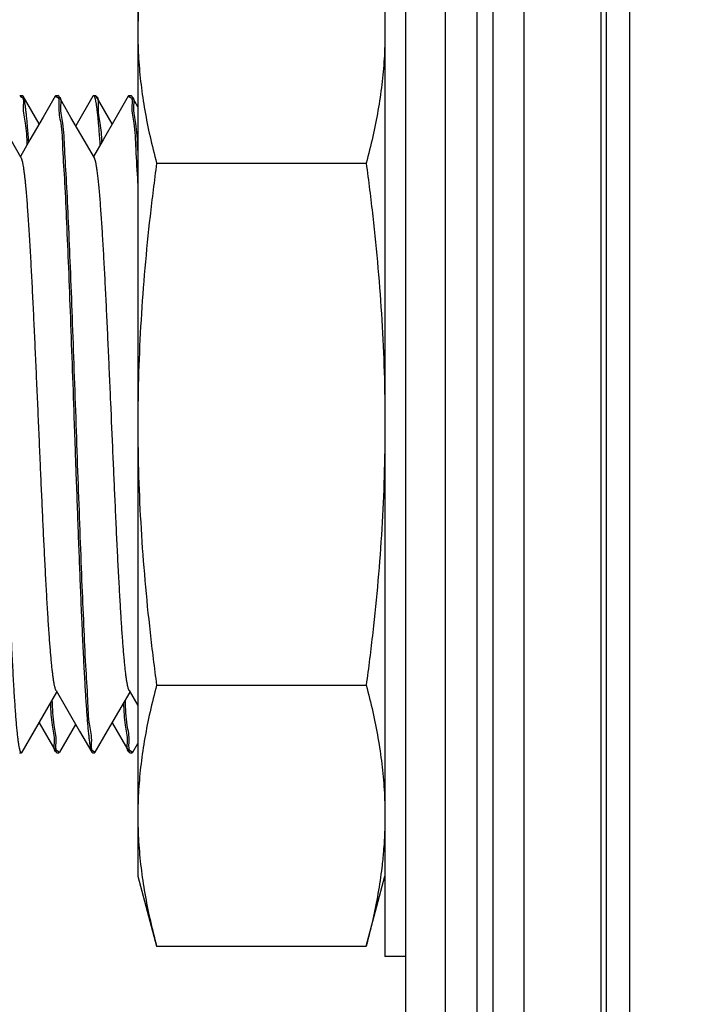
# Model space of a CAD drawing. Header units: inches. Extents: x 0.2 to 16.8, y 0.1 to 10.8.
# Tile 21 of 27: x 9.274 to 9.536, y 6.092 to 6.467. Entities that reach past the tile are written whole.
import ezdxf

# ---------------------------------------------------------------- set-up
doc = ezdxf.new("R2010")
doc.units = ezdxf.units.IN
doc.header["$LTSCALE"] = 0.935
doc.header["$MEASUREMENT"] = 0
doc.layers.get('0').update_dxf_attribs({"linetype": 'CONTINUOUS'})
doc.layers.add('DIMENSIONS', color=7, linetype='CONTINUOUS')
doc.styles.get("Standard").update_dxf_attribs({"font": 'txt', "width": 0.8})
doc.dimstyles.new('DIMSTYLE_1', dxfattribs={"dimtxt": 0.125, "dimasz": 0.18, "dimexe": 0.18, "dimexo": 0.0625, "dimgap": 0.09, "dimtad": 0, "dimtih": 1, "dimtoh": 1, "dimdec": 3, "dimzin": 4, "dimdsep": 46, "dimtxsty": 'STANDARD', "dimblk": '_FILLED', "dimblk1": '_FILLED', "dimblk2": '_FILLED', "dimcen": 0.09, "dimadec": 0, "dimazin": 0, "dimtp": 0.001, "dimtm": 0.001, "dimtfac": 1, "dimtdec": 3, "dimtofl": 0, "dimtmove": 0, "dimatfit": 3, "dimldrblk": '_FILLED', "dimfxl": 1, "dimtolj": 1, "dimtzin": 4, "dimarcsym": 0})

# ---------------------------------------------------------------- blocks, each defined once
blk = doc.blocks.new('*D13')
at = {"layer": 'DIMENSIONS', "color": 2, "linetype": 'CONTINUOUS'}
blk.add_line((9.10437, 6.37527), (9.10437, 8.62971), dxfattribs=at)
at = {"layer": 'DIMENSIONS', "color": 2, "linetype": 'CONTINUOUS', "width": 0.8}
for s, p in [(' TYP', (9.16687, 9.91721)), (']', (9.16687, 9.81721)), ('10.96', (9.16687, 9.31721)), ('[', (9.16687, 9.21721)), ('.432', (9.16687, 8.69221))]:
    blk.add_text(s, height=0.125, rotation=90, dxfattribs=at).set_placement(p)
blk = doc.blocks.new('_FILLED')
at = {"color": 0, "linetype": 'BYBLOCK'}
blk.add_solid([(0, 0), (-1, 0.1736), (-1, -0.1736)], dxfattribs=at)

msp = doc.modelspace()

# ---------------------------------------------------------------- linework, layer by layer
at = {"color": 7, "linetype": 'CONTINUOUS'}
for p, q in [((9.43589, 2.87521), (9.43589, 7.94221)), ((9.44789, 7.94221), (9.44789, 2.87521)), ((9.45389, 7.94221), (9.45389, 2.87521)), ((9.46589, 2.87521), (9.46589, 7.94221)), ((9.42089, 2.88521), (9.42089, 7.93221)), ((9.49509, 3.22921), (9.49509, 7.58821)), ((9.49713, 3.43841), (9.49713, 7.43841)), ((9.50609, 3.43841), (9.50609, 7.43841)), ((9.41289, 6.51421), (9.41289, 6.11021)), ((9.31889, 6.48477), (9.31889, 6.14077)), ((9.27394, 6.43755), (9.27421, 6.43778)), ((9.27421, 6.43778), (9.27499, 6.43778)), ((9.27526, 6.43754), (9.27499, 6.43778)), ((9.28136, 6.42701), (9.27526, 6.43754)), ((9.28746, 6.43753), (9.28772, 6.43777)), ((9.28772, 6.43777), (9.28851, 6.43777)), ((9.28878, 6.43753), (9.28851, 6.43777)), ((9.30174, 6.43755), (9.29525, 6.42634)), ((9.30174, 6.43755), (9.30201, 6.43778)), ((9.30201, 6.43778), (9.30279, 6.43778)), ((9.30306, 6.43755), (9.30279, 6.43778)), ((9.30916, 6.42701), (9.30306, 6.43755)), ((9.31525, 6.43753), (9.31552, 6.43777)), ((9.31552, 6.43777), (9.31631, 6.43777)), ((9.31657, 6.43754), (9.31631, 6.43777)), ((9.31889, 6.43353), (9.31657, 6.43754)), ((9.32602, 6.41207), (9.40576, 6.41207)), ((9.27956, 6.19609), (9.28811, 6.21086)), ((9.30736, 6.19609), (9.31591, 6.21086)), ((9.31558, 6.21144), (9.31889, 6.20572)), ((9.32602, 6.21346), (9.40576, 6.21346)), ((9.27488, 6.188), (9.27956, 6.19609)), ((9.28136, 6.19921), (9.28784, 6.18801)), ((9.28916, 6.18802), (9.29525, 6.19854)), ((9.30268, 6.188), (9.30736, 6.19609)), ((9.30916, 6.1992), (9.31564, 6.18802)), ((9.31696, 6.18801), (9.31889, 6.19135)), ((9.27382, 6.18777), (9.2746, 6.18777)), ((9.27488, 6.188), (9.2746, 6.18777)), ((9.28784, 6.18801), (9.28811, 6.18778)), ((9.28811, 6.18778), (9.28889, 6.18778)), ((9.28916, 6.18802), (9.28889, 6.18778)), ((9.30136, 6.188), (9.30162, 6.18777)), ((9.30162, 6.18777), (9.30241, 6.18777)), ((9.30268, 6.188), (9.30241, 6.18777)), ((9.31564, 6.18802), (9.31591, 6.18778)), ((9.31591, 6.18778), (9.31669, 6.18778)), ((9.31696, 6.18801), (9.31669, 6.18778)), ((9.31889, 6.14077), (9.32602, 6.11416)), ((9.40576, 6.11416), (9.41289, 6.14077)), ((9.32602, 6.11416), (9.40576, 6.11416)), ((9.42089, 6.11021), (9.41289, 6.11021))]:
    msp.add_line(p, q, dxfattribs=at)
for points in [[(9.27454, 6.41409), (9.27065, 6.42082), (9.26566, 6.42944), (9.26098, 6.43753)], [(9.28746, 6.43753), (9.28283, 6.42954), (9.27784, 6.42092), (9.27421, 6.41467)], [(9.30234, 6.4141), (9.29845, 6.42082), (9.29346, 6.42944), (9.28878, 6.43753)], [(9.31525, 6.43753), (9.31063, 6.42955), (9.30564, 6.42094), (9.30201, 6.41467)], [(9.28778, 6.21144), (9.29174, 6.20461), (9.29673, 6.19599), (9.30136, 6.188)]]:
    msp.add_lwpolyline(points, dxfattribs=at)
for points, knots in [([(9.32602, 6.51137), (9.32512, 6.50801), (9.32347, 6.50135), (9.32147, 6.49138), (9.32, 6.4815), (9.3191, 6.47162), (9.31889, 6.46502), (9.31889, 6.46172)], [0, 0, 0, 0, 0.208006, 0.408729, 0.606469, 0.803302, 1, 1, 1, 1]), ([(9.31889, 6.46172), (9.31889, 6.45842), (9.3191, 6.45182), (9.32, 6.44194), (9.32147, 6.43207), (9.32347, 6.42209), (9.32512, 6.41544), (9.32602, 6.41207)], [0, 0, 0, 0, 0.196733, 0.393595, 0.591342, 0.792009, 1, 1, 1, 1]), ([(9.41289, 6.46172), (9.41289, 6.45842), (9.41269, 6.45182), (9.41178, 6.44194), (9.41031, 6.43207), (9.40831, 6.42209), (9.40666, 6.41544), (9.40576, 6.41207)], [0, 0, 0, 0, 0.196733, 0.393595, 0.591342, 0.792009, 1, 1, 1, 1]), ([(9.27421, 6.43739), (9.27434, 6.43739), (9.27568, 6.43724), (9.27489, 6.43213), (9.27636, 6.42699), (9.27659, 6.42179), (9.27671, 6.4189)], [0, 0, 0, 0, 0.019169, 0.203841, 0.5564, 1, 1, 1, 1]), ([(9.27737, 6.42009), (9.27735, 6.4205), (9.27725, 6.42191), (9.27708, 6.42411), (9.27688, 6.42662), (9.27669, 6.42875), (9.2765, 6.43066), (9.2763, 6.43235), (9.27614, 6.43361), (9.27601, 6.43451), (9.27591, 6.4351), (9.27582, 6.43563), (9.27572, 6.4361), (9.27562, 6.43652), (9.27554, 6.43683), (9.27547, 6.43705), (9.27542, 6.4372), (9.27537, 6.43733), (9.27532, 6.43745), (9.27528, 6.43751), (9.27526, 6.43754)], [0, 0, 0, 0, 0.069573, 0.241848, 0.375545, 0.496985, 0.606009, 0.702464, 0.786205, 0.823266, 0.857101, 0.887697, 0.915045, 0.93914, 0.959987, 0.969929, 0.978933, 0.987011, 0.99418, 1, 1, 1, 1]), ([(9.28773, 6.43738), (9.28785, 6.43738), (9.28918, 6.43722), (9.2884, 6.43216), (9.28999, 6.42664), (9.29025, 6.41635), (9.29113, 6.40394), (9.29177, 6.38881), (9.29252, 6.37172), (9.29323, 6.35295), (9.29396, 6.3331), (9.29444, 6.31958), (9.29468, 6.31277)], [0, 0, 0, 0, 0.002909, 0.030624, 0.083792, 0.162707, 0.26513, 0.386686, 0.523867, 0.675785, 0.836699, 1, 1, 1, 1]), ([(9.29546, 6.31277), (9.29522, 6.3196), (9.29473, 6.33317), (9.294, 6.35307), (9.2933, 6.37186), (9.29255, 6.38893), (9.29191, 6.40401), (9.29102, 6.41636), (9.29076, 6.42659), (9.28919, 6.43213), (9.28996, 6.43709), (9.28879, 6.43735), (9.28875, 6.43736)], [0, 0, 0, 0, 0.164236, 0.325914, 0.478247, 0.615553, 0.736938, 0.83894, 0.917468, 0.970828, 0.998922, 1, 1, 1, 1]), ([(9.30201, 6.43778), (9.30202, 6.43778), (9.30205, 6.43777), (9.30209, 6.43776), (9.30214, 6.43772), (9.3022, 6.43767), (9.30225, 6.4376), (9.3023, 6.43751), (9.30235, 6.43741), (9.3024, 6.43729), (9.30245, 6.43715), (9.30252, 6.43694), (9.30261, 6.43664), (9.3027, 6.43625), (9.3028, 6.4358), (9.30289, 6.43529), (9.30299, 6.43472), (9.30312, 6.43385), (9.30329, 6.43262), (9.30348, 6.43097), (9.30367, 6.42909), (9.30386, 6.427), (9.30407, 6.42454), (9.30427, 6.42182), (9.30441, 6.41986), (9.30447, 6.4189)], [0, 0, 0, 0, 0.001271, 0.004132, 0.00739, 0.01122, 0.015733, 0.020997, 0.027056, 0.033938, 0.041661, 0.050242, 0.068362, 0.089459, 0.113542, 0.140609, 0.170654, 0.203665, 0.278539, 0.365116, 0.46327, 0.572865, 0.693761, 0.849817, 1, 1, 1, 1]), ([(9.30524, 6.4201), (9.30513, 6.42259), (9.30485, 6.42734), (9.30347, 6.43215), (9.30423, 6.43713), (9.30308, 6.43737), (9.30304, 6.43738)], [0, 0, 0, 0, 0.414995, 0.795141, 0.992837, 1, 1, 1, 1]), ([(9.31552, 6.43738), (9.31565, 6.43738), (9.317, 6.4372), (9.3162, 6.43213), (9.31781, 6.4266), (9.31804, 6.41635), (9.3186, 6.40844), (9.31888, 6.40368), (9.31891, 6.40315)], [0, 0, 0, 0, 0.010737, 0.111784, 0.303784, 0.586476, 0.953603, 1, 1, 1, 1]), ([(9.31888, 6.41694), (9.31888, 6.41713), (9.31872, 6.42063), (9.31858, 6.42658), (9.31697, 6.4321), (9.31776, 6.43709), (9.31659, 6.43735), (9.31654, 6.43736)], [0, 0, 0, 0, 0.026981, 0.498685, 0.822867, 0.993341, 1, 1, 1, 1]), ([(9.28778, 6.21144), (9.28776, 6.21146), (9.28773, 6.21152), (9.28766, 6.21166), (9.28757, 6.21189), (9.28747, 6.2122), (9.28737, 6.21256), (9.28726, 6.21299), (9.28716, 6.21347), (9.28706, 6.214), (9.28695, 6.21459), (9.28685, 6.21523), (9.28671, 6.2162), (9.28653, 6.21754), (9.28632, 6.21931), (9.28611, 6.22129), (9.28591, 6.22347), (9.2857, 6.22584), (9.28549, 6.22841), (9.28528, 6.23125), (9.28506, 6.23437), (9.28483, 6.23777), (9.2846, 6.24136), (9.2843, 6.24652), (9.28392, 6.25337), (9.28348, 6.2618), (9.28305, 6.2705), (9.28264, 6.27936), (9.28222, 6.28852), (9.2818, 6.29815), (9.28136, 6.30819), (9.28091, 6.31853), (9.28046, 6.32881), (9.28001, 6.33892), (9.27956, 6.34876), (9.27911, 6.35823), (9.27866, 6.36722), (9.2782, 6.37585), (9.2778, 6.38276), (9.27747, 6.38807), (9.27722, 6.39172), (9.27698, 6.39513), (9.27674, 6.39829), (9.27649, 6.40119), (9.27626, 6.40365), (9.27605, 6.40572), (9.27586, 6.40741), (9.27567, 6.40892), (9.27548, 6.41025), (9.27532, 6.41125), (9.27518, 6.41195), (9.27509, 6.4124), (9.27499, 6.41281), (9.27489, 6.41318), (9.2748, 6.41349), (9.27472, 6.41373), (9.27465, 6.41389), (9.2746, 6.414), (9.27456, 6.41406), (9.27454, 6.41409)], [0, 0, 0, 0, 0.000373, 0.000957, 0.002314, 0.003929, 0.005805, 0.007946, 0.010353, 0.013026, 0.015968, 0.019176, 0.022651, 0.030388, 0.039158, 0.04894, 0.059713, 0.071455, 0.084144, 0.097758, 0.11352, 0.130292, 0.148023, 0.166665, 0.206481, 0.249341, 0.291249, 0.335013, 0.380233, 0.426511, 0.477372, 0.528472, 0.579277, 0.629253, 0.677876, 0.724655, 0.769107, 0.810751, 0.852169, 0.871299, 0.889304, 0.906134, 0.921734, 0.936054, 0.949041, 0.958287, 0.966667, 0.97417, 0.980786, 0.986507, 0.98903, 0.991327, 0.993397, 0.99524, 0.996857, 0.998251, 0.998913, 0.999511, 1, 1, 1, 1]), ([(9.31558, 6.21144), (9.31557, 6.21144), (9.31555, 6.21148), (9.31549, 6.21159), (9.31541, 6.2118), (9.3153, 6.21209), (9.3152, 6.21244), (9.3151, 6.21285), (9.31499, 6.21331), (9.31489, 6.21383), (9.31479, 6.2144), (9.31468, 6.21503), (9.31454, 6.21597), (9.31436, 6.21728), (9.31415, 6.21901), (9.31395, 6.22095), (9.31374, 6.2231), (9.31353, 6.22544), (9.31332, 6.22799), (9.31312, 6.23071), (9.31283, 6.23471), (9.31248, 6.24013), (9.31205, 6.24732), (9.31161, 6.25534), (9.31116, 6.26415), (9.31071, 6.27346), (9.31028, 6.28292), (9.30985, 6.29243), (9.30929, 6.30505), (9.30873, 6.31802), (9.30815, 6.33119), (9.3077, 6.34125), (9.30726, 6.35101), (9.30681, 6.36038), (9.30636, 6.36924), (9.30591, 6.37752), (9.30553, 6.38401), (9.30522, 6.38885), (9.30499, 6.39226), (9.30475, 6.39554), (9.30451, 6.39866), (9.30426, 6.40152), (9.30402, 6.40411), (9.30378, 6.40642), (9.30357, 6.40816), (9.3034, 6.40942), (9.30328, 6.41025), (9.30316, 6.41101), (9.30304, 6.41163), (9.30294, 6.41214), (9.30285, 6.41255), (9.30277, 6.41291), (9.30268, 6.41324), (9.30259, 6.41352), (9.3025, 6.41377), (9.30242, 6.41395), (9.30236, 6.41406), (9.30234, 6.4141)], [0, 0, 0, 0, 0.000146, 0.00066, 0.001848, 0.003386, 0.005187, 0.007253, 0.009585, 0.012183, 0.015045, 0.018171, 0.021559, 0.029116, 0.037704, 0.04731, 0.057919, 0.069515, 0.082067, 0.095544, 0.109913, 0.141196, 0.175655, 0.216242, 0.25978, 0.305801, 0.353835, 0.399548, 0.446157, 0.540382, 0.591027, 0.640731, 0.68898, 0.73526, 0.779076, 0.819995, 0.857603, 0.875036, 0.891486, 0.908141, 0.923547, 0.937666, 0.950463, 0.961904, 0.971953, 0.976445, 0.980577, 0.984345, 0.987745, 0.989982, 0.992024, 0.993872, 0.995526, 0.996988, 0.998261, 0.999348, 1, 1, 1, 1]), ([(9.32602, 6.41207), (9.32512, 6.40534), (9.32347, 6.39203), (9.32147, 6.37213), (9.32, 6.35238), (9.3191, 6.3326), (9.31889, 6.31939), (9.31889, 6.31277)], [0, 0, 0, 0, 0.204428, 0.403905, 0.602067, 0.800669, 1, 1, 1, 1]), ([(9.40576, 6.41207), (9.40666, 6.40534), (9.40831, 6.39203), (9.41031, 6.37213), (9.41178, 6.35238), (9.41269, 6.3326), (9.41289, 6.31939), (9.41289, 6.31277)], [0, 0, 0, 0, 0.204428, 0.403905, 0.602067, 0.800669, 1, 1, 1, 1]), ([(9.2746, 6.18777), (9.27459, 6.18777), (9.27456, 6.18777), (9.27451, 6.1878), (9.27445, 6.18784), (9.2744, 6.1879), (9.27435, 6.18798), (9.2743, 6.18807), (9.27425, 6.18818), (9.27419, 6.18831), (9.27414, 6.18845), (9.27407, 6.18868), (9.27398, 6.189), (9.27388, 6.18945), (9.27377, 6.18996), (9.27367, 6.19054), (9.27357, 6.19119), (9.27346, 6.1919), (9.27336, 6.19268), (9.27321, 6.19386), (9.27304, 6.1955), (9.27283, 6.19766), (9.27262, 6.20008), (9.27241, 6.20274), (9.27221, 6.20565), (9.272, 6.20879), (9.27178, 6.21228), (9.27156, 6.2161), (9.27134, 6.22026), (9.27111, 6.22467), (9.27089, 6.22931), (9.27066, 6.23416), (9.27036, 6.24103), (9.26999, 6.24976), (9.26956, 6.26044), (9.26915, 6.27133), (9.26873, 6.28258), (9.2684, 6.29175), (9.26815, 6.29871), (9.26793, 6.30495), (9.26777, 6.30964), (9.26765, 6.31277)], [0, 0, 0, 0, 0.000342, 0.000799, 0.001327, 0.001949, 0.00268, 0.003527, 0.004496, 0.005591, 0.006814, 0.008166, 0.011263, 0.01489, 0.01905, 0.023745, 0.028977, 0.034745, 0.04105, 0.047887, 0.063137, 0.080456, 0.099799, 0.121125, 0.144388, 0.169545, 0.196552, 0.227837, 0.261141, 0.296365, 0.333412, 0.372181, 0.412574, 0.497834, 0.581236, 0.668364, 0.758422, 0.850616, 0.887775, 0.925094, 1, 1, 1, 1]), ([(9.29467, 6.31277), (9.29478, 6.3098), (9.29493, 6.30535), (9.29514, 6.29942), (9.29539, 6.29261), (9.29572, 6.28351), (9.29613, 6.27223), (9.29655, 6.26131), (9.29697, 6.25058), (9.29741, 6.24018), (9.29779, 6.23172), (9.2981, 6.22535), (9.29832, 6.22091), (9.29855, 6.21671), (9.29877, 6.21285), (9.29898, 6.20933), (9.29919, 6.20615), (9.2994, 6.2032), (9.2996, 6.20049), (9.29981, 6.19804), (9.29999, 6.19615), (9.30013, 6.19477), (9.30024, 6.19383), (9.30034, 6.19296), (9.30044, 6.19215), (9.30055, 6.19141), (9.30065, 6.19074), (9.30076, 6.19014), (9.30086, 6.18961), (9.30096, 6.18914), (9.30107, 6.18875), (9.30116, 6.18846), (9.30123, 6.18826), (9.30128, 6.18814), (9.30132, 6.18806), (9.30135, 6.18801), (9.30136, 6.188)], [0, 0, 0, 0, 0.07131, 0.106851, 0.142254, 0.234854, 0.325378, 0.413027, 0.497001, 0.582933, 0.662813, 0.700234, 0.735841, 0.769536, 0.801218, 0.828597, 0.85413, 0.877773, 0.89948, 0.919206, 0.936908, 0.944986, 0.952542, 0.959569, 0.966064, 0.972022, 0.977442, 0.982324, 0.98667, 0.990481, 0.99376, 0.996512, 0.997693, 0.998747, 0.999676, 1, 1, 1, 1]), ([(9.30241, 6.18815), (9.30228, 6.18815), (9.30095, 6.18832), (9.30172, 6.19335), (9.30014, 6.1989), (9.29989, 6.20921), (9.299, 6.22165), (9.29835, 6.23682), (9.2976, 6.25394), (9.2969, 6.27269), (9.29617, 6.2925), (9.29569, 6.30597), (9.29546, 6.31277)], [0, 0, 0, 0, 0.002956, 0.030518, 0.083755, 0.162857, 0.26558, 0.387519, 0.525023, 0.676834, 0.837124, 1, 1, 1, 1]), ([(9.31889, 6.31277), (9.31889, 6.30612), (9.3191, 6.29285), (9.32001, 6.27301), (9.32149, 6.25325), (9.32348, 6.2334), (9.32513, 6.22015), (9.32602, 6.21346)], [0, 0, 0, 0, 0.200213, 0.399461, 0.597827, 0.796869, 1, 1, 1, 1]), ([(9.41289, 6.31277), (9.41289, 6.30612), (9.41268, 6.29285), (9.41177, 6.27301), (9.4103, 6.25325), (9.4083, 6.2334), (9.40666, 6.22015), (9.40576, 6.21346)], [0, 0, 0, 0, 0.200213, 0.399461, 0.597827, 0.796869, 1, 1, 1, 1]), ([(9.32602, 6.21346), (9.32512, 6.21009), (9.32347, 6.20344), (9.32147, 6.19346), (9.32, 6.18359), (9.3191, 6.17371), (9.31889, 6.16711), (9.31889, 6.16381)], [0, 0, 0, 0, 0.208006, 0.408729, 0.606469, 0.803302, 1, 1, 1, 1]), ([(9.40576, 6.21346), (9.40666, 6.21009), (9.40831, 6.20344), (9.41031, 6.19346), (9.41178, 6.18359), (9.41269, 6.17371), (9.41289, 6.16711), (9.41289, 6.16381)], [0, 0, 0, 0, 0.208006, 0.408729, 0.606469, 0.803302, 1, 1, 1, 1]), ([(9.28889, 6.18817), (9.28876, 6.18817), (9.28742, 6.18832), (9.28821, 6.19343), (9.28665, 6.19888), (9.28648, 6.20456), (9.28634, 6.20783)], [0, 0, 0, 0, 0.018174, 0.192018, 0.524039, 1, 1, 1, 1]), ([(9.31669, 6.18817), (9.31656, 6.18817), (9.31522, 6.18833), (9.31602, 6.19345), (9.31444, 6.1989), (9.31428, 6.20458), (9.31414, 6.20783)], [0, 0, 0, 0, 0.018207, 0.192886, 0.526177, 1, 1, 1, 1]), ([(9.28561, 6.20663), (9.28573, 6.20375), (9.28596, 6.19856), (9.28743, 6.19341), (9.28666, 6.18845), (9.28783, 6.18819), (9.28787, 6.18819)], [0, 0, 0, 0, 0.449379, 0.806364, 0.992945, 1, 1, 1, 1]), ([(9.31341, 6.20663), (9.31353, 6.20375), (9.31375, 6.19855), (9.31524, 6.19343), (9.31446, 6.18844), (9.31562, 6.18819), (9.31566, 6.18819)], [0, 0, 0, 0, 0.449492, 0.806339, 0.99308, 1, 1, 1, 1]), ([(9.31889, 6.16381), (9.31889, 6.16051), (9.3191, 6.15391), (9.32, 6.14403), (9.32147, 6.13415), (9.32347, 6.12418), (9.32512, 6.11753), (9.32602, 6.11416)], [0, 0, 0, 0, 0.196733, 0.393595, 0.591342, 0.792009, 1, 1, 1, 1]), ([(9.41285, 6.15998), (9.4128, 6.15796), (9.41266, 6.15472), (9.41242, 6.15148), (9.41232, 6.15026)], [0, 0, 0, 0, 0.623466, 1, 1, 1, 1]), ([(9.41232, 6.15026), (9.41215, 6.14819), (9.4116, 6.14282), (9.41031, 6.13415), (9.40831, 6.12418), (9.40666, 6.11753), (9.40576, 6.11416)], [0, 0, 0, 0, 0.169774, 0.440509, 0.71524, 1, 1, 1, 1])]:
    msp.add_open_spline(points, degree=3, knots=knots, dxfattribs=at)

# ---------------------------------------------------------------- dimensions: what is measured, and where the dimension line sits
at = {"layer": 'DIMENSIONS', "color": 2, "linetype": 'CONTINUOUS'}
dim = msp.add_ordinate_dim(feature_location=(9.10437, 6.37527), offset=(0, 2.25444), dtype=1, origin=(9.53589, 7.94221), text='<> TYP', dimstyle='DIMSTYLE_1', dxfattribs=at)
dim.commit()
dim.dimension.update_dxf_attribs({"geometry": '*D13', "text_midpoint": (9.10437, 9.50471)})

doc.saveas('drawing.dxf')
